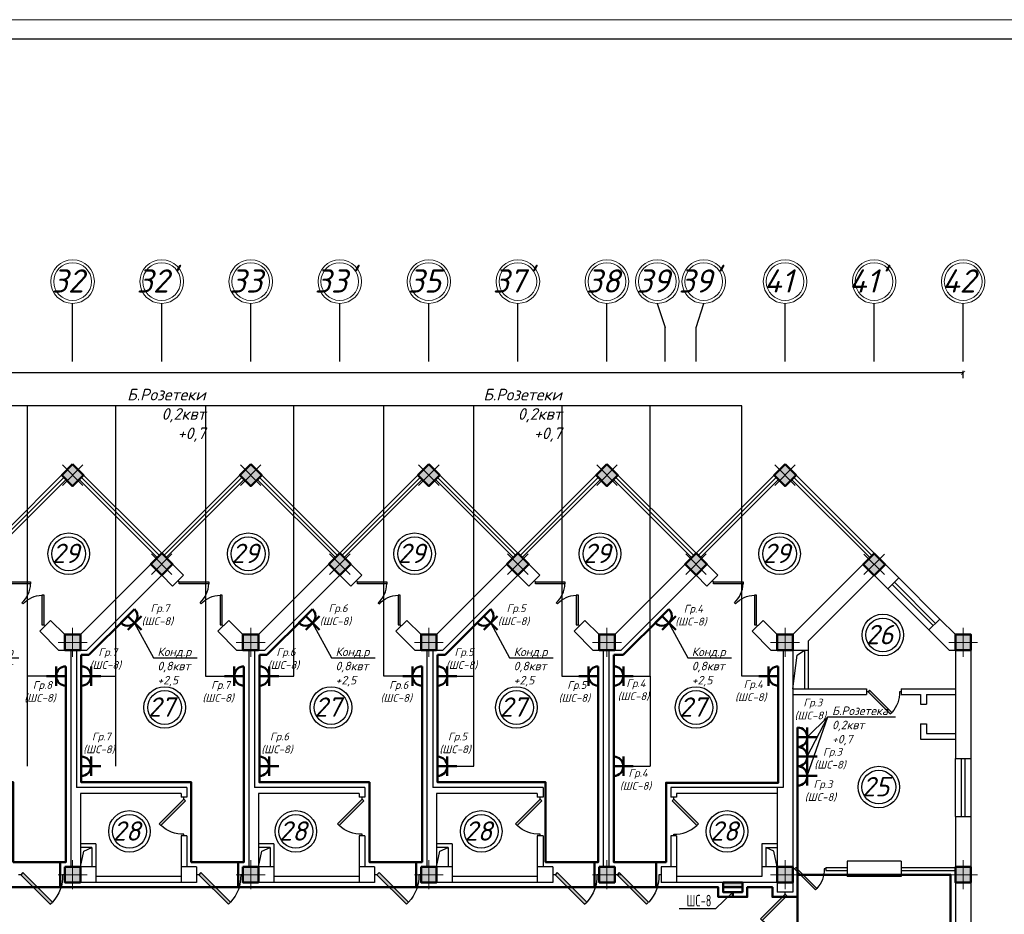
# Model space of a CAD drawing. Header units: millimetres. Extents: x 473009 to 2502882, y 456217 to 1153743.
# Tile 121 of 124: x 2142712 to 2168141, y 516465 to 539567. Entities that reach past the tile are written whole.
import ezdxf
from ezdxf import colors
from ezdxf.entities.mleader import LeaderData, LeaderLine
from ezdxf.math import Vec2, Vec3

# ---------------------------------------------------------------- set-up
doc = ezdxf.new("R2010")
doc.units = ezdxf.units.MM
for name, color, linetype in [('kolonn', 7, 'Continuous'), ('os', 3, 'Continuous'), ('ТС ГММ', 7, 'Continuous')]:
    doc.layers.add(name, color=color, linetype=linetype)
for name, color, linetype, lineweight in [('Электрика', 1, 'Continuous', 50), ('ЭМ', 240, 'Continuous', 20), ('ЭО', 2, 'Continuous', 40)]:
    doc.layers.add(name, color=color, linetype=linetype, lineweight=lineweight)
doc.styles.add('SPDS', font='spds.shx', dxfattribs={"width": 0.8, "height": 250})
doc.styles.get("Standard").update_dxf_attribs({"font": 'isocpeui.ttf'})
doc.styles.add('style Ecuper', font='isocpeui.ttf', dxfattribs={"height": 220})
doc.styles.add('ГОСТ 300', font='isocpeui.ttf', dxfattribs={"height": 250})
doc.dimstyles.new('ISO-25', dxfattribs={"dimtxt": 400, "dimasz": 100, "dimexe": 50, "dimexo": 50, "dimgap": 20, "dimtad": 1, "dimdec": 0, "dimtxsty": 'Standard', "dimblk": 'ARCHTICK', "dimcen": 20, "dimclrd": 1, "dimclre": 1, "dimadec": 0, "dimazin": 0, "dimtfac": 1, "dimtdec": 0, "dimtmove": 0, "dimatfit": 3, "dimldrblk": 'ARCHTICK', "dimfxl": 1, "dimarcsym": 0})

# ---------------------------------------------------------------- blocks, each defined once
blk = doc.blocks.new('jfgjhsdf')
blk.add_hatch(color=1).paths.add_polyline_path([(-593, 731), (-637, 687), (0, 50), (44, 94)])
at = {"color": 1}
for p, q in [((0, 1000), (0, 950)), ((0, 50), (0, 0))]:
    blk.add_line(p, q, dxfattribs=at)
blk.add_lwpolyline([(0, 50), (-637, 687), (-593, 731), (44, 94), (0, 50)], dxfattribs=at)
blk.add_arc((-33, 130), 821, 87.662, 132.9147, dxfattribs=at)
blk = doc.blocks.new('ghsdd')
at = {"ltscale": 50}
h = blk.add_hatch(color=256, dxfattribs=at)
h.paths.add_polyline_path([(0, 200), (-200, 200), (-200, 0), (0, 0)])
h.paths.add_polyline_path([(200, 0), (200, 200), (0, 200), (0, 0)])
h.paths.add_polyline_path([(0, 0), (-200, 0), (-200, -200), (0, -200)])
h.paths.add_polyline_path([(0, 0), (0, -200), (200, -200), (200, 0)])
at = {"lineweight": 0}
for p, q in [((0, -374), (0, 374)), ((-374, 0), (374, 0))]:
    blk.add_line(p, q, dxfattribs=at)
at = {"lineweight": 50, "ltscale": 50}
blk.add_lwpolyline([(200, 200), (200, -200), (-200, -200), (-200, 200), (200, 200)], dxfattribs=at)
blk = doc.blocks.new('розетка')
at = {"layer": 'Электрика', "ltscale": 20}
for p, q in [((0, 250), (0, -250)), ((0, 0), (500, 0)), ((250, 250), (250, -250))]:
    blk.add_line(p, q, dxfattribs=at)
blk.add_arc((0, 0), 250, 270, 90, dxfattribs=at)
blk = doc.blocks.new('_None')
blk = doc.blocks.new('_ArchTick')
at = {"color": 0, "linetype": 'ByBlock', "const_width": 0.15}
blk.add_lwpolyline([(-0.5, -0.5), (0.5, 0.5)], dxfattribs=at)
blk = doc.blocks.new('*D108')
at = {"color": 1, "lineweight": -2, "transparency": 16777216}
for p, q in [((2079879, 530311), (2079879, 530496)), ((2167079, 530311), (2167079, 530496)), ((2167079, 530446), (2079879, 530446))]:
    blk.add_line(p, q, dxfattribs=at)
at = {"layer": 'Defpoints', "color": 0, "lineweight": 50, "transparency": 16777216}
for p in [(2079879, 530446), (2079879, 530261), (2167079, 530261)]:
    blk.add_point(p, dxfattribs=at)
at = {"color": 1, "lineweight": -2, "transparency": 16777216, "xscale": 100, "yscale": 100, "zscale": 100, "rotation": 180}
blk.add_blockref('_ArchTick', (2079879, 530446), dxfattribs=at)
at = {"color": 1, "lineweight": -2, "transparency": 16777216, "xscale": 100, "yscale": 100, "zscale": 100}
blk.add_blockref('_ArchTick', (2167079, 530446), dxfattribs=at)
at = {"color": 0, "transparency": 16777216, "insert": (2123479, 530668), "char_height": 400, "attachment_point": 5}
blk.add_mtext('87200', dxfattribs=at)
blk = doc.blocks.new('1231234431252433')
at = {"layer": 'ЭМ', "color": 0, "lineweight": 20, "ltscale": 0.5}
blk.add_lwpolyline([(287242, 187022), (413342, 187022), (413342, 269622), (287242, 269622)], close=True, dxfattribs=at)
at = {"layer": 'ЭМ', "color": 0, "lineweight": 30, "ltscale": 0.5}
blk.add_lwpolyline([(289242, 187522), (412842, 187522), (412842, 269122), (289242, 269122)], close=True, dxfattribs=at)

msp = doc.modelspace()

# ---------------------------------------------------------------- hatches: boundary and pattern name
at = {"lineweight": 50}
h = msp.add_hatch(color=1, dxfattribs=at)
h.dxf.hatch_style = 1
h.paths.add_polyline_path([(2160876.5, 517162.9), (2160876.5, 517287.9), (2161235.1, 517287.9), (2161235.1, 517162.9)])
h.paths.add_polyline_path([(2161235.1, 517162.9), (2161235.1, 517287.9), (2161376.5, 517287.9), (2161376.5, 517162.9)])

# ---------------------------------------------------------------- linework, layer by layer
for p, q in [((2141779, 525787.9), (2144079, 528087.9)), ((2146379, 525787.9), (2144079, 528087.9)), ((2146379, 525787.9), (2148679, 528087.9)), ((2150979, 525787.9), (2148679, 528087.9)), ((2150979, 525787.9), (2153279, 528087.9)), ((2155579, 525787.9), (2153279, 528087.9)), ((2155579, 525787.9), (2157879, 528087.9)), ((2160179, 525787.9), (2157879, 528087.9)), ((2160179, 525787.9), (2162479, 528087.9)), ((2164779, 525787.9), (2162479, 528087.9))]:
    msp.add_line(p, q)
at = {"color": 1}
for p, q in [((2141835.5, 525731.3), (2143852.7, 527748.5)), ((2141892.1, 525674.7), (2143909.3, 527691.9)), ((2146265.8, 525674.7), (2144248.7, 527691.9)), ((2146322.4, 525731.3), (2144305.2, 527748.5)), ((2146435.5, 525731.3), (2148452.7, 527748.5)), ((2146492.1, 525674.7), (2148509.3, 527691.9)), ((2150865.8, 525674.7), (2148848.7, 527691.9)), ((2150922.4, 525731.3), (2148905.2, 527748.5)), ((2151035.5, 525731.3), (2153052.7, 527748.5)), ((2151092.1, 525674.7), (2153109.3, 527691.9)), ((2155465.8, 525674.7), (2153448.7, 527691.9)), ((2155522.4, 525731.3), (2153505.2, 527748.5)), ((2155635.5, 525731.3), (2157652.7, 527748.5)), ((2155692.1, 525674.7), (2157709.3, 527691.9)), ((2160065.8, 525674.7), (2158048.7, 527691.9)), ((2160122.4, 525731.3), (2158105.2, 527748.5)), ((2160235.5, 525731.3), (2162252.7, 527748.5)), ((2160292.1, 525674.7), (2162309.3, 527691.9)), ((2164665.8, 525674.7), (2162648.7, 527691.9)), ((2164722.4, 525731.3), (2162705.2, 527748.5)), ((2166476, 524090.8), (2165415.4, 525151.5)), ((2165132.5, 524868.6), (2166193.2, 523808)), ((2165245.7, 524981.8), (2166306.3, 523921.1)), ((2166362.9, 523977.7), (2165302.2, 525038.3)), ((2166879, 518987.9), (2166879, 520487.9)), ((2167039, 518987.9), (2167039, 520487.9)), ((2167119, 520487.9), (2167119, 518987.9)), ((2167279, 520487.9), (2167279, 518987.9)), ((2163529, 517677.9), (2164079, 517677.9)), ((2163529, 517677.9), (2163529, 517597.9)), ((2163529, 517597.9), (2164079, 517597.9)), ((2165479, 517677.9), (2166879, 517677.9)), ((2165479, 517597.9), (2166879, 517597.9))]:
    msp.add_line(p, q, dxfattribs=at)
at = {"lineweight": 30}
for p, q in [((2144279, 523687.9), (2146379, 525787.9)), ((2146944.6, 525222.2), (2146379, 525787.9)), ((2148879, 523687.9), (2150979, 525787.9)), ((2151544.6, 525222.2), (2150979, 525787.9)), ((2153479, 523687.9), (2155579, 525787.9)), ((2156144.6, 525222.2), (2155579, 525787.9)), ((2158079, 523687.9), (2160179, 525787.9)), ((2160744.6, 525222.2), (2160179, 525787.9)), ((2162679, 523687.9), (2164779, 525787.9)), ((2165415.4, 525151.5), (2164779, 525787.9)), ((2144444.6, 523287.9), (2146379, 525222.2)), ((2146661.8, 524939.3), (2146379, 525222.2)), ((2146661.8, 524939.3), (2146944.6, 525222.2)), ((2149044.6, 523287.9), (2150979, 525222.2)), ((2151261.8, 524939.3), (2150979, 525222.2)), ((2151261.8, 524939.3), (2151544.6, 525222.2)), ((2153644.6, 523287.9), (2155579, 525222.2)), ((2155861.8, 524939.3), (2155579, 525222.2)), ((2155861.8, 524939.3), (2156144.6, 525222.2)), ((2158244.6, 523287.9), (2160179, 525222.2)), ((2160461.8, 524939.3), (2160179, 525222.2)), ((2160461.8, 524939.3), (2160744.6, 525222.2)), ((2163079, 523522.2), (2164779, 525222.2)), ((2165132.5, 524868.6), (2164779, 525222.2)), ((2165132.5, 524868.6), (2165415.4, 525151.5)), ((2143228.5, 523772.6), (2143511.4, 524055.5)), ((2143879, 523687.9), (2143511.4, 524055.5)), ((2147828.5, 523772.6), (2148111.4, 524055.5)), ((2148479, 523687.9), (2148111.4, 524055.5)), ((2152428.5, 523772.6), (2152711.4, 524055.5)), ((2153079, 523687.9), (2152711.4, 524055.5)), ((2157028.5, 523772.6), (2157311.4, 524055.5)), ((2157679, 523687.9), (2157311.4, 524055.5)), ((2161628.5, 523772.6), (2161911.4, 524055.5)), ((2162279, 523687.9), (2161911.4, 524055.5)), ((2166193.2, 523808), (2166476, 524090.8)), ((2166879, 523687.9), (2166476, 524090.8)), ((2143713.3, 523287.9), (2143228.5, 523772.6)), ((2143879, 523687.9), (2144279, 523687.9)), ((2148313.3, 523287.9), (2147828.5, 523772.6)), ((2148479, 523687.9), (2148879, 523687.9)), ((2152913.3, 523287.9), (2152428.5, 523772.6)), ((2153079, 523687.9), (2153479, 523687.9)), ((2157513.3, 523287.9), (2157028.5, 523772.6)), ((2157679, 523687.9), (2158079, 523687.9)), ((2162113.3, 523287.9), (2161628.5, 523772.6)), ((2162279, 523687.9), (2162679, 523687.9)), ((2166713.3, 523287.9), (2166193.2, 523808)), ((2166879, 523687.9), (2167279, 523687.9)), ((2167279, 523687.9), (2167279, 520487.9)), ((2163079, 523522.2), (2163079, 522287.9)), ((2143713.3, 523287.9), (2144444.6, 523287.9)), ((2144029, 523287.9), (2144029, 517687.9)), ((2144179, 523287.9), (2144179, 519737.9)), ((2148313.3, 523287.9), (2149044.6, 523287.9)), ((2148629, 523287.9), (2148629, 517687.9)), ((2148779, 523287.9), (2148779, 519737.9)), ((2152913.3, 523287.9), (2153644.6, 523287.9)), ((2153229, 523287.9), (2153229, 517687.9)), ((2153379, 523287.9), (2153379, 519737.9)), ((2157513.3, 523287.9), (2158244.6, 523287.9)), ((2157779, 523287.9), (2157779, 517687.9)), ((2157929, 523287.9), (2157929, 517687.9)), ((2162113.3, 523287.9), (2162429, 523287.9)), ((2162429, 523287.9), (2162429, 519737.9)), ((2162679, 523287.9), (2162679, 517037.9)), ((2162679, 523287.9), (2163079, 523287.9)), ((2162979, 523287.9), (2162979, 522287.9)), ((2166713.3, 523287.9), (2166879, 523287.9)), ((2166879, 523287.9), (2166879, 520487.9)), ((2162679, 522287.9), (2164579, 522287.9)), ((2162679, 522137.9), (2164579, 522137.9)), ((2164579, 522287.9), (2164579, 522137.9)), ((2165479, 522287.9), (2166879, 522287.9)), ((2165479, 522287.9), (2165479, 522137.9)), ((2165479, 522137.9), (2165979, 522137.9)), ((2165979, 522137.9), (2165979, 521887.9)), ((2166129, 522137.9), (2166879, 522137.9)), ((2166129, 522137.9), (2166129, 521887.9)), ((2165979, 521887.9), (2166129, 521887.9)), ((2165979, 521387.9), (2165979, 520987.9)), ((2165979, 521387.9), (2166129, 521387.9)), ((2166129, 521387.9), (2166129, 521137.9)), ((2166129, 521137.9), (2166879, 521137.9)), ((2165979, 520987.9), (2166879, 520987.9)), ((2166879, 520487.9), (2167279, 520487.9)), ((2147029, 519737.9), (2144179, 519737.9)), ((2144279, 519587.9), (2144279, 517687.9)), ((2146879, 519587.9), (2144279, 519587.9)), ((2146879, 519587.9), (2146879, 519487.9)), ((2147029, 519737.9), (2147029, 519487.9)), ((2151629, 519737.9), (2148779, 519737.9)), ((2151479, 519587.9), (2148879, 519587.9)), ((2148879, 519587.9), (2148879, 517687.9)), ((2151479, 519587.9), (2151479, 519487.9)), ((2151629, 519737.9), (2151629, 519487.9)), ((2156229, 519737.9), (2153379, 519737.9)), ((2153479, 519587.9), (2153479, 517687.9)), ((2156079, 519587.9), (2153479, 519587.9)), ((2156079, 519587.9), (2156079, 519487.9)), ((2156229, 519737.9), (2156229, 519487.9)), ((2159529, 519737.9), (2159529, 519487.9)), ((2162429, 519737.9), (2159529, 519737.9)), ((2159679, 519587.9), (2159679, 519487.9)), ((2162279, 519587.9), (2159679, 519587.9)), ((2162279, 519737.9), (2162279, 517687.9)), ((2147029, 519487.9), (2146879, 519487.9)), ((2151629, 519487.9), (2151479, 519487.9)), ((2156229, 519487.9), (2156079, 519487.9)), ((2159679, 519487.9), (2159529, 519487.9)), ((2166879, 518987.9), (2166879, 515987.9)), ((2166879, 518987.9), (2167279, 518987.9)), ((2167279, 518987.9), (2167279, 515987.9)), ((2144679, 518287.9), (2144279, 518287.9)), ((2144679, 518287.9), (2144679, 517287.9)), ((2146879, 518487.9), (2146879, 517287.9)), ((2147029, 518487.9), (2146879, 518487.9)), ((2147029, 518487.9), (2147029, 517687.9)), ((2149279, 518287.9), (2148879, 518287.9)), ((2149279, 518287.9), (2149279, 517287.9)), ((2151629, 518487.9), (2151479, 518487.9)), ((2151479, 518487.9), (2151479, 517287.9)), ((2151629, 518487.9), (2151629, 517687.9)), ((2153879, 518287.9), (2153479, 518287.9)), ((2153879, 518287.9), (2153879, 517287.9)), ((2156079, 518487.9), (2156079, 517287.9)), ((2156229, 518487.9), (2156079, 518487.9)), ((2156229, 518487.9), (2156229, 517687.9)), ((2159679, 518487.9), (2159529, 518487.9)), ((2159529, 518487.9), (2159529, 517687.9)), ((2159679, 518487.9), (2159679, 517287.9)), ((2162279, 518287.9), (2161879, 518287.9)), ((2161879, 518287.9), (2161879, 517437.9)), ((2144579, 518187.9), (2144279, 518187.9)), ((2144579, 518187.9), (2144579, 517687.9)), ((2149179, 518187.9), (2148879, 518187.9)), ((2149179, 518187.9), (2149179, 517687.9)), ((2153779, 518187.9), (2153479, 518187.9)), ((2153779, 518187.9), (2153779, 517687.9)), ((2161979, 518187.9), (2162279, 518187.9)), ((2161979, 518187.9), (2161979, 517687.9)), ((2164079, 517837.9), (2164079, 517437.9)), ((2165479, 517837.9), (2164079, 517837.9)), ((2165479, 517837.9), (2165479, 517437.9)), ((2143879, 517687.9), (2143879, 517287.9)), ((2144679, 517687.9), (2143879, 517687.9)), ((2147279, 517687.9), (2146879, 517687.9)), ((2147279, 517687.9), (2147279, 517287.9)), ((2149279, 517687.9), (2148479, 517687.9)), ((2148479, 517687.9), (2148479, 517287.9)), ((2151879, 517687.9), (2151479, 517687.9)), ((2151879, 517687.9), (2151879, 517287.9)), ((2153079, 517687.9), (2153079, 517287.9)), ((2153879, 517687.9), (2153079, 517687.9)), ((2156479, 517687.9), (2156079, 517687.9)), ((2156479, 517687.9), (2156479, 517287.9)), ((2158079, 517687.9), (2157679, 517687.9)), ((2157679, 517687.9), (2157679, 517287.9)), ((2158079, 517687.9), (2158079, 517287.9)), ((2159679, 517687.9), (2159279, 517687.9)), ((2159279, 517687.9), (2159279, 517287.9)), ((2162279, 517687.9), (2161879, 517687.9)), ((2147279, 517287.9), (2143879, 517287.9)), ((2146879, 517437.9), (2144679, 517437.9)), ((2151879, 517287.9), (2148479, 517287.9)), ((2151479, 517437.9), (2149279, 517437.9)), ((2156479, 517287.9), (2153079, 517287.9)), ((2156079, 517437.9), (2153879, 517437.9)), ((2158079, 517287.9), (2157679, 517287.9)), ((2162279, 517287.9), (2159279, 517287.9)), ((2161879, 517437.9), (2159679, 517437.9)), ((2162279, 517287.9), (2162279, 517037.9)), ((2165479, 517437.9), (2164079, 517437.9)), ((2162679, 517037.9), (2162279, 517037.9))]:
    msp.add_line(p, q, dxfattribs=at)
at = {"color": 1, "lineweight": 50}
for p, q in [((2144496.4, 523162.9), (2145500.7, 524166.6)), ((2149096.4, 523162.9), (2150100.7, 524166.6)), ((2153696.4, 523162.9), (2154700.7, 524166.6)), ((2158296.4, 523162.9), (2159300.7, 524166.6)), ((2144304, 522868.2), (2144303.6, 523162.9)), ((2144303.6, 523162.9), (2144496.4, 523162.9)), ((2148904, 522868.2), (2148903.6, 523162.9)), ((2148903.6, 523162.9), (2149096.4, 523162.9)), ((2153504, 522868.2), (2153503.6, 523162.9)), ((2153503.6, 523162.9), (2153696.4, 523162.9)), ((2158054, 522868.2), (2158053.6, 523162.9)), ((2158053.6, 523162.9), (2158296.4, 523162.9))]:
    msp.add_line(p, q, dxfattribs=at)
for points in [[(2161804, 522618.2), (2161364.3, 522618.2), (2161364.3, 529597.5), (2127006.8, 529597.5)], [(2142914.3, 520287.9), (2142914.3, 529597.5)], [(2145193.6, 522618.2), (2145193.6, 529597.5)], [(2147514.3, 529597.5), (2147514.3, 522618.2), (2148004, 522618.2)], [(2149404, 522618.2), (2149793.6, 522618.2), (2149793.6, 529597.5)], [(2152604, 522618.2), (2152114.3, 522618.2), (2152114.3, 529597.5)], [(2154443.6, 520287.9), (2154443.6, 529597.5)], [(2156714.3, 529597.5), (2156714.3, 522618.2), (2157154, 522618.2)], [(2158993.6, 522618.2), (2158993.6, 529597.5)], [(2162679, 522287.9), (2162788.1, 523159.7), (2162979, 523287.9)], [(2143404, 522618.2), (2142914.3, 522618.2)], [(2144804, 522618.2), (2145193.6, 522618.2)], [(2145193.6, 520287.9), (2145193.6, 522618.2)], [(2154004, 522618.2), (2154443.6, 522618.2)], [(2158554, 522618.2), (2158993.6, 522618.2)], [(2158993.6, 522618.2), (2158993.6, 520287.9)], [(2163054, 520537.3), (2163586.7, 521567.5)], [(2163054, 520037.3), (2163586.7, 521567.5)], [(2154004, 520287.9), (2154443.6, 520287.9)], [(2158554, 520287.9), (2158993.6, 520287.9)], [(2144279, 517687.9), (2144367.1, 518099.6), (2144579, 518187.9)], [(2148879, 517687.9), (2148967.1, 518099.6), (2149179, 518187.9)], [(2153479, 517687.9), (2153567.1, 518099.6), (2153779, 518187.9)], [(2162279, 517687.9), (2162190.8, 518099.6), (2161979, 518187.9)]]:
    msp.add_lwpolyline(points)
at = {"lineweight": 30}
for points in [[(2143796.1, 527805), (2144079, 528087.9), (2144361.8, 527805), (2144079, 527522.2)], [(2148396.1, 527805), (2148679, 528087.9), (2148961.8, 527805), (2148679, 527522.2)], [(2152996.1, 527805), (2153279, 528087.9), (2153561.8, 527805), (2153279, 527522.2)], [(2157596.1, 527805), (2157879, 528087.9), (2158161.8, 527805), (2157879, 527522.2)], [(2162196.1, 527805), (2162479, 528087.9), (2162761.8, 527805), (2162479, 527522.2)]]:
    msp.add_lwpolyline(points, close=True, dxfattribs=at)
at = {"color": 1, "lineweight": 50}
for points in [[(2143904, 522618.2), (2143904, 517812.9), (2142543.7, 517812.9), (2142543.7, 519874.5), (2139703.6, 519874.5), (2139703.6, 522627)], [(2148504, 522618.2), (2148504, 517812.9), (2147143.7, 517812.9), (2147143.7, 519874.5), (2144303.6, 519874.5), (2144303.6, 522627)], [(2153104, 522618.2), (2153104, 517812.9), (2151743.7, 517812.9), (2151743.7, 519874.5), (2148903.6, 519874.5), (2148903.6, 522627)], [(2157654, 522618.2), (2157654, 517812.9), (2156293.7, 517812.9), (2156293.7, 519874.5), (2153503.1, 519874.5), (2153503.1, 522627)], [(2158054, 522600.6), (2158054, 517812.9), (2159404, 517812.9), (2159404, 519862.9), (2162304, 519862.9), (2162304, 522773.1)], [(2162804, 509609.2), (2162804, 521037.3)], [(2134554, 517812.9), (2134554, 517162.9), (2160751.5, 517162.9), (2160751.5, 516912.9), (2161501.5, 516912.9), (2161501.5, 517162.9), (2162154, 517162.9), (2162154, 516912.9), (2162804, 516912.9)], [(2143754, 517812.9), (2143754, 517162.9)], [(2148354, 517812.9), (2148354, 517162.9)], [(2152954, 517812.9), (2152954, 517162.9)], [(2157554, 517812.9), (2157554, 517162.9)], [(2159154, 517812.9), (2159154, 517162.9)], [(2166754, 513014.2), (2166754, 517487.9), (2162804, 517487.9)], [(2161376.5, 517162.9), (2160876.5, 517162.9)], [(2161376.5, 517162.9), (2160876.5, 517162.9)], [(2161126.5, 516912.9), (2161126.5, 517037.9)]]:
    msp.add_lwpolyline(points, dxfattribs=at)
at = {"color": 1}
for centre, radius in [((2143978.4, 525775.4), 537), ((2143978.4, 525775.4), 437), ((2148613.8, 525775.4), 537), ((2148613.8, 525775.4), 437), ((2152911.1, 525775.4), 537), ((2152911.1, 525775.4), 437), ((2157699.2, 525775.4), 537), ((2157699.2, 525775.4), 437), ((2162338, 525775.4), 537), ((2162338, 525775.4), 437), ((2165004.2, 523677.8), 537), ((2165004.2, 523677.8), 437), ((2146455.6, 521805.6), 537), ((2150752.9, 521805.6), 537), ((2155541, 521805.6), 537), ((2160179.8, 521805.6), 537), ((2146455.6, 521805.6), 437), ((2150752.9, 521805.6), 437), ((2155541, 521805.6), 437), ((2160179.8, 521805.6), 437), ((2164900.9, 519751), 537), ((2164900.9, 519751), 437), ((2145547, 518606), 537), ((2145547, 518606), 437), ((2149844.4, 518606), 537), ((2149844.4, 518606), 437), ((2154632.4, 518606), 537), ((2154632.4, 518606), 437), ((2160980.2, 518606), 537), ((2160980.2, 518606), 437)]:
    msp.add_circle(centre, radius, dxfattribs=at)
at = {"layer": 'os', "color": 0}
for p, q in [((2144079, 530741), (2144079, 532241)), ((2146379, 530741), (2146379, 532241)), ((2148679, 530741), (2148679, 532241)), ((2150979, 530741), (2150979, 532241)), ((2153279, 530741), (2153279, 532241)), ((2155579, 530741), (2155579, 532241)), ((2157879, 530741), (2157879, 532241)), ((2162479, 530741), (2162479, 532241)), ((2164779, 530741), (2164779, 532241)), ((2167079, 530741), (2167079, 532241)), ((2159379, 530741), (2159379, 531616.4)), ((2160179, 530741), (2160179, 531616.4))]:
    msp.add_line(p, q, dxfattribs=at)
for points in [[(2159179, 532241), (2159379, 531616.4)], [(2160179, 531616.4), (2160379, 532241)]]:
    msp.add_lwpolyline(points, dxfattribs=at)
at = {"layer": 'os', "color": 0, "lineweight": 0}
for centre, radius in [((2144079, 532803.5), 562.5), ((2144079, 532803.5), 487.5), ((2146379, 532803.5), 562.5), ((2146379, 532803.5), 487.5), ((2148679, 532803.5), 562.5), ((2148679, 532803.5), 487.5), ((2150979, 532803.5), 562.5), ((2150979, 532803.5), 487.5), ((2153279, 532803.5), 562.5), ((2153279, 532803.5), 487.5), ((2155579, 532803.5), 562.5), ((2155579, 532803.5), 487.5), ((2157879, 532803.5), 562.5), ((2157879, 532803.5), 487.5), ((2159179, 532803.5), 562.5), ((2159179, 532803.5), 487.5), ((2160379, 532803.5), 562.5), ((2160379, 532803.5), 487.5), ((2162479, 532803.5), 562.5), ((2162479, 532803.5), 487.5), ((2164779, 532803.5), 562.5), ((2164779, 532803.5), 487.5), ((2167079, 532803.5), 562.5), ((2167079, 532803.5), 487.5)]:
    msp.add_circle(centre, radius, dxfattribs=at)
at = {"layer": 'ЭО', "color": 1, "lineweight": 50}
msp.add_lwpolyline([(2160876.5, 517287.9), (2160876.5, 517037.9), (2161376.5, 517037.9), (2161376.5, 517287.9)], close=True, dxfattribs=at)

# ---------------------------------------------------------------- block references
at = {"lineweight": 50}
msp.add_blockref('1231234431252433', (1779356.4, 269944.8), dxfattribs=at)
for p, xscale, yscale, zscale, rotation in [((2142203.2, 525080.8), 0.8461538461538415, 0.8461538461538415, 0.8461538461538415, 225.0000000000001), ((2146803.2, 525080.8), 0.8461538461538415, 0.8461538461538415, 0.8461538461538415, 225.0000000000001), ((2151403.2, 525080.8), 0.8461538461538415, 0.8461538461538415, 0.8461538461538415, 225.0000000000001), ((2156003.2, 525080.8), 0.8461538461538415, 0.8461538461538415, 0.8461538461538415, 225.0000000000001), ((2160603.2, 525080.8), 0.8461538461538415, 0.8461538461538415, 0.8461538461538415, 225.0000000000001), ((2143370, 523914), -0.8461538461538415, 0.8461538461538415, 0.8461538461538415, 45.00000000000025), ((2147970, 523914), -0.8461538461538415, 0.8461538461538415, 0.8461538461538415, 45.00000000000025), ((2152570, 523914), -0.8461538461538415, 0.8461538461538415, 0.8461538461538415, 45.00000000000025), ((2157170, 523914), -0.8461538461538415, 0.8461538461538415, 0.8461538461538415, 45.00000000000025), ((2161770, 523914), -0.8461538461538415, 0.8461538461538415, 0.8461538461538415, 45.00000000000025), ((2164579, 522212.9), -0.9000000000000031, 0.9000000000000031, 0.9000000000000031, 270), ((2142679, 517487.9), -1.199999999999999, 1.199999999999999, 1.199999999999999, 270), ((2147279, 517487.9), -1.199999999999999, 1.199999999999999, 1.199999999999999, 270), ((2151879, 517487.9), -1.199999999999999, 1.199999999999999, 1.199999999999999, 270), ((2156479, 517487.9), -1.199999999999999, 1.199999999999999, 1.199999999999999, 270), ((2158079, 517487.9), -1.199999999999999, 1.199999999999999, 1.199999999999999, 270), ((2162679, 517637.9), -0.8499999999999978, 0.8499999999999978, 0.8499999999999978, 270)]:
    msp.add_blockref('jfgjhsdf', p, dxfattribs=dict(xscale=xscale, yscale=yscale, zscale=zscale, rotation=rotation))
at = {"xscale": -1, "rotation": 180}
for p in [(2146954, 519487.9), (2151554, 519487.9), (2156154, 519487.9), (2162479, 517037.9)]:
    msp.add_blockref('jfgjhsdf', p, dxfattribs=at)
at = {"rotation": 180}
msp.add_blockref('jfgjhsdf', (2159604, 519487.9), dxfattribs=at)
at = {"layer": 'kolonn', "rotation": 45}
for p in [(2144079, 527805), (2148679, 527805), (2153279, 527805), (2157879, 527805), (2162479, 527805)]:
    msp.add_blockref('ghsdd', p, dxfattribs=at)
at = {"layer": 'kolonn', "xscale": -1, "rotation": 315}
for p in [(2146379, 525505), (2150979, 525505), (2155579, 525505), (2160179, 525505), (2164779, 525501)]:
    msp.add_blockref('ghsdd', p, dxfattribs=at)
at = {"layer": 'kolonn', "xscale": -1}
for p in [(2144079, 523487.9), (2148679, 523487.9), (2153279, 523487.9), (2157879, 523487.9), (2162479, 523487.9), (2167079, 523487.9), (2144079, 517487.9), (2148679, 517487.9), (2153279, 517487.9), (2157879, 517487.9), (2162479, 517487.9), (2167079, 517487.9)]:
    msp.add_blockref('ghsdd', p, dxfattribs=at)
at = {"layer": 'Электрика'}
for p, rotation in [((2145500.7, 524166.6), 315.095266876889), ((2150100.7, 524166.6), 315.095266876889), ((2154700.7, 524166.6), 315.095266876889), ((2159300.7, 524166.6), 315.095266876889), ((2143904, 522618.2), 180), ((2148504, 522618.2), 180), ((2153104, 522618.2), 180), ((2157654, 522618.2), 180), ((2162304, 522618.2), 180)]:
    msp.add_blockref('розетка', p, dxfattribs=dict(at, rotation=rotation))
for p in [(2144304, 522618.2), (2148904, 522618.2), (2153504, 522618.2), (2158054, 522618.2), (2162804, 521037.3), (2144304, 520287.9), (2148904, 520287.9), (2153504, 520287.9), (2158054, 520287.9), (2162804, 520537.3), (2162804, 520037.3)]:
    msp.add_blockref('розетка', p, dxfattribs=at)

# ---------------------------------------------------------------- texts
at = {"ltscale": 50}
for s, p in [('32', (2143535.1, 532519.8)), ("32'", (2145729.2, 532519.8)), ('33', (2148135.1, 532519.8)), ("33'", (2150329.2, 532519.8)), ('35', (2152735.1, 532519.8)), ("37'", (2154929.2, 532519.8)), ('38', (2157335.1, 532519.8)), ('39', (2158635.1, 532519.8)), ("39'", (2159729.2, 532519.8)), ('41', (2161935.1, 532519.8)), ("41'", (2164129.2, 532519.8)), ('42', (2166535.1, 532519.8))]:
    msp.add_text(s, height=600, dxfattribs=at).set_placement(p)
at = {"color": 1}
for s, p in [('29', (2143542.7, 525535.8)), ('29', (2148178, 525535.8)), ('29', (2152475.4, 525535.8)), ('29', (2157263.5, 525535.8)), ('29', (2161902.3, 525535.8)), ('26', (2164568.5, 523438.3)), ('27', (2146019.9, 521566.1)), ('27', (2150317.2, 521566.1)), ('27', (2155105.3, 521566.1)), ('27', (2159744.1, 521566.1)), ('25', (2164465.2, 519511.5)), ('28', (2145111.3, 518366.4)), ('28', (2149408.6, 518366.4)), ('28', (2154196.7, 518366.4)), ('28', (2160544.5, 518366.4))]:
    msp.add_text(s, height=500, dxfattribs=at).set_placement(p)
for s, insert, char_height, width, attachment_point, style in [('{\\C1;Б.Розетеки\\P0,2квт\\P+0,7}', (2147514.3, 530036.2), 300, 1941.264, 3, 'style Ecuper'), ('{\\C1;Б.Розетеки\\P0,2квт\\P+0,7}', (2156714.3, 530036.2), 300, 1941.264, 3, 'style Ecuper'), (' Гр.7\\P(ШC-8)', (2146270.1, 524192.2), 200, 6377.27, 5, 'ГОСТ 300'), (' Гр.6\\P(ШC-8)', (2150870.1, 524192.2), 200, 6377.27, 5, 'ГОСТ 300'), (' Гр.5\\P(ШC-8)', (2155469.7, 524192.2), 200, 6377.27, 5, 'ГОСТ 300'), (' Гр.4\\P(ШC-8)', (2160047.6, 524180.3), 200, 6377.27, 5, 'ГОСТ 300'), (' Гр.7\\P(ШC-8)', (2144925.7, 523060), 200, 6377.27, 5, 'ГОСТ 300'), (' Гр.6\\P(ШC-8)', (2149525.7, 523060), 200, 6377.27, 5, 'ГОСТ 300'), (' Гр.5\\P(ШC-8)', (2154125.2, 523060), 200, 6377.27, 5, 'ГОСТ 300'), (' Гр.8\\P(ШC-8)', (2143237.5, 522209.8), 200, 6377.27, 5, 'ГОСТ 300'), (' Гр.7\\P(ШC-8)', (2147837.5, 522209.8), 200, 6377.27, 5, 'ГОСТ 300'), (' Гр.6\\P(ШC-8)', (2152437.5, 522209.8), 200, 6377.27, 5, 'ГОСТ 300'), (' Гр.5\\P(ШC-8)', (2157037, 522209.8), 200, 6377.27, 5, 'ГОСТ 300'), (' Гр.4\\P(ШC-8)', (2158563.3, 522254.1), 200, 6377.27, 5, 'ГОСТ 300'), (' Гр.4\\P(ШC-8)', (2161594.2, 522230.9), 200, 6377.27, 5, 'ГОСТ 300'), (' Гр.3\\P(ШC-8)', (2163132.7, 521757), 200, 6377.27, 5, 'ГОСТ 300'), (' Гр.7\\P(ШC-8)', (2144758.1, 520882.1), 200, 6377.27, 5, 'ГОСТ 300'), (' Гр.6\\P(ШC-8)', (2149358.1, 520882.1), 200, 6377.27, 5, 'ГОСТ 300'), (' Гр.5\\P(ШC-8)', (2153957.6, 520882.1), 200, 6377.27, 5, 'ГОСТ 300'), (' Гр.3\\P(ШC-8)', (2163641, 520485.3), 200, 6377.27, 5, 'ГОСТ 300'), (' Гр.4\\P(ШC-8)', (2158618.5, 519938.5), 200, 6377.27, 5, 'ГОСТ 300'), (' Гр.3\\P(ШC-8)', (2163394.1, 519649.8), 200, 6377.27, 5, 'ГОСТ 300')]:
    msp.add_mtext(s, dxfattribs=dict(insert=insert, char_height=char_height, width=width, attachment_point=attachment_point, style=style))

# ---------------------------------------------------------------- dimensions: what is measured, and where the dimension line sits
dim = msp.add_linear_dim(base=(2079879, 530445.7), p1=(2167079, 530260.9), p2=(2079879, 530260.9), dimstyle='ISO-25')
dim.commit()
dim.dimension.update_dxf_attribs({"geometry": '*D108', "text_midpoint": (2123479, 530668.3)})

# ---------------------------------------------------------------- leaders
ml = msp.add_multileader_mtext('Standard')
ml.set_content('{\\C1;Конд.р\\P0,8квт\\P+2,5}', color=256, style='style Ecuper')
ml.set_leader_properties()
ml.set_arrow_properties(name='NONE')
ml.build(insert=Vec2(0, 0))
ml.multileader.update_dxf_attribs({"text_left_attachment_type": 6, "text_right_attachment_type": 6, "dogleg_length": 0.1, "arrow_head_size": 150})
ctx = ml.context
ctx.base_point, ctx.char_height, ctx.arrow_head_size, ctx.landing_gap_size, ctx.plane_origin = Vec3(2141568.7, 523089.2), 220, 150, 100, Vec3(2141490.3, 519208.4)
ctx.left_attachment, ctx.right_attachment = 6, 6
notes = []
notes.append((ctx, [(0, (1, 1, 0), (2141563.7, 523089.2), (1, 0), 5, [(0, [(2141077.8, 523984.6)], 0, [])])]))
ctx.mtext.insert, ctx.mtext.width, ctx.mtext.flow_direction = Vec3(2141668.7, 523353.2), 1941.264, 5
ml = msp.add_multileader_mtext('Standard')
ml.set_content('{\\C1;Конд.р\\P0,8квт\\P+2,5}', color=256, style='style Ecuper')
ml.set_leader_properties()
ml.set_arrow_properties(name='NONE')
ml.build(insert=Vec2(0, 0))
ml.multileader.update_dxf_attribs({"text_left_attachment_type": 6, "text_right_attachment_type": 6, "dogleg_length": 0.1, "arrow_head_size": 150})
ctx = ml.context
ctx.base_point, ctx.char_height, ctx.arrow_head_size, ctx.landing_gap_size, ctx.plane_origin = Vec3(2146168.7, 523089.2), 220, 150, 100, Vec3(2146090.3, 519208.4)
ctx.left_attachment, ctx.right_attachment = 6, 6
notes.append((ctx, [(0, (1, 1, 0), (2146163.7, 523089.2), (1, 0), 5, [(0, [(2145677.8, 523984.6)], 0, [])])]))
ctx.mtext.insert, ctx.mtext.width, ctx.mtext.flow_direction = Vec3(2146268.7, 523353.2), 1941.264, 5
ml = msp.add_multileader_mtext('Standard')
ml.set_content('{\\C1;Конд.р\\P0,8квт\\P+2,5}', color=256, style='style Ecuper')
ml.set_leader_properties()
ml.set_arrow_properties(name='NONE')
ml.build(insert=Vec2(0, 0))
ml.multileader.update_dxf_attribs({"text_left_attachment_type": 6, "text_right_attachment_type": 6, "dogleg_length": 0.1, "arrow_head_size": 150})
ctx = ml.context
ctx.base_point, ctx.char_height, ctx.arrow_head_size, ctx.landing_gap_size, ctx.plane_origin = Vec3(2150768.7, 523089.2), 220, 150, 100, Vec3(2150690.3, 519208.4)
ctx.left_attachment, ctx.right_attachment = 6, 6
notes.append((ctx, [(0, (1, 1, 0), (2150763.7, 523089.2), (1, 0), 5, [(0, [(2150277.8, 523984.6)], 0, [])])]))
ctx.mtext.insert, ctx.mtext.width, ctx.mtext.flow_direction = Vec3(2150868.7, 523353.2), 1941.264, 5
ml = msp.add_multileader_mtext('Standard')
ml.set_content('{\\C1;Конд.р\\P0,8квт\\P+2,5}', color=256, style='style Ecuper')
ml.set_leader_properties()
ml.set_arrow_properties(name='NONE')
ml.build(insert=Vec2(0, 0))
ml.multileader.update_dxf_attribs({"text_left_attachment_type": 6, "text_right_attachment_type": 6, "dogleg_length": 0.1, "arrow_head_size": 150})
ctx = ml.context
ctx.base_point, ctx.char_height, ctx.arrow_head_size, ctx.landing_gap_size, ctx.plane_origin = Vec3(2155368.7, 523089.2), 220, 150, 100, Vec3(2155290.3, 519208.4)
ctx.left_attachment, ctx.right_attachment = 6, 6
notes.append((ctx, [(0, (1, 1, 0), (2155363.7, 523089.2), (1, 0), 5, [(0, [(2154877.8, 523984.6)], 0, [])])]))
ctx.mtext.insert, ctx.mtext.width, ctx.mtext.flow_direction = Vec3(2155468.7, 523353.2), 1941.264, 5
ml = msp.add_multileader_mtext('Standard')
ml.set_content('{\\C1;Конд.р\\P0,8квт\\P+2,5}', color=256, style='style Ecuper')
ml.set_leader_properties()
ml.set_arrow_properties(name='NONE')
ml.build(insert=Vec2(0, 0))
ml.multileader.update_dxf_attribs({"text_left_attachment_type": 6, "text_right_attachment_type": 6, "dogleg_length": 0.1, "arrow_head_size": 150})
ctx = ml.context
ctx.base_point, ctx.char_height, ctx.arrow_head_size, ctx.landing_gap_size, ctx.plane_origin = Vec3(2159968.7, 523089.2), 220, 150, 100, Vec3(2159890.3, 519208.4)
ctx.left_attachment, ctx.right_attachment = 6, 6
notes.append((ctx, [(0, (1, 1, 0), (2159963.7, 523089.2), (1, 0), 5, [(0, [(2159477.8, 523984.6)], 0, [])])]))
ctx.mtext.insert, ctx.mtext.width, ctx.mtext.flow_direction = Vec3(2160068.7, 523353.2), 1941.264, 5
ml = msp.add_multileader_mtext('Standard')
ml.set_content('{\\C1;Б.Розетека\\P0,2квт\\P+0,7}', color=256, style='style Ecuper')
ml.set_leader_properties()
ml.set_arrow_properties(name='NONE')
ml.build(insert=Vec2(0, 0))
ml.multileader.update_dxf_attribs({"text_left_attachment_type": 6, "text_right_attachment_type": 6, "dogleg_length": 0.1, "arrow_head_size": 150})
ctx = ml.context
ctx.base_point, ctx.char_height, ctx.arrow_head_size, ctx.landing_gap_size, ctx.plane_origin = Vec3(2163591.7, 521567.5), 220, 150, 100, Vec3(2160626, 517937.5)
ctx.left_attachment, ctx.right_attachment = 6, 6
notes.append((ctx, [(0, (1, 1, 0), (2163586.7, 521567.5), (1, 0), 5, [(0, [(2163054, 521037.8)], 0, [])])]))
ctx.mtext.insert, ctx.mtext.width, ctx.mtext.flow_direction = Vec3(2163691.7, 521831.5), 1941.264, 5
at = {"layer": 'ТС ГММ', "color": 7, "lineweight": 20, "ltscale": 0.5}
ml = msp.add_multileader_mtext('Standard', dxfattribs=at)
ml.set_content('{\\C1;ШC-8}', color=7, style='SPDS')
ml.set_leader_properties()
ml.set_arrow_properties(name='NONE')
ml.build(insert=Vec2(0, 0))
ml.multileader.update_dxf_attribs({"text_left_attachment_type": 6, "text_right_attachment_type": 6, "dogleg_length": 0.1, "arrow_head_size": 150})
ctx = ml.context
ctx.base_point, ctx.char_height, ctx.arrow_head_size, ctx.landing_gap_size, ctx.plane_origin = Vec3(2158535.3, 516607.5), 300, 150, 100, Vec3(2159092.8, 513052.1)
ctx.left_attachment, ctx.right_attachment, ctx.text_align_type = 6, 6, 2
notes.append((ctx, [(1, (1, 1, 0), (2160681.5, 516607.5), (-1, 0), 5, [(0, [(2161126.5, 517037.9)], 0, [])])]))
ctx.mtext.insert, ctx.mtext.width, ctx.mtext.alignment, ctx.mtext.flow_direction = Vec3(2160576.5, 516967.5), 1941.264, 3, 5
for ctx, leaders in notes:
    for number, flags, end, landing, length, lines in leaders:
        leader = LeaderData()
        leader.index, (leader.has_last_leader_line, leader.has_dogleg_vector, leader.attachment_direction) = number, flags
        leader.last_leader_point, leader.dogleg_vector, leader.dogleg_length = Vec3(end), Vec3(landing), length
        for number, points, colour, breaks in lines:
            line = LeaderLine()
            line.index, line.vertices, line.color, line.breaks = number, Vec3.list(points), colors.encode_raw_color(colour), breaks
            leader.lines.append(line)
        ctx.leaders.append(leader)

doc.saveas('drawing.dxf')
